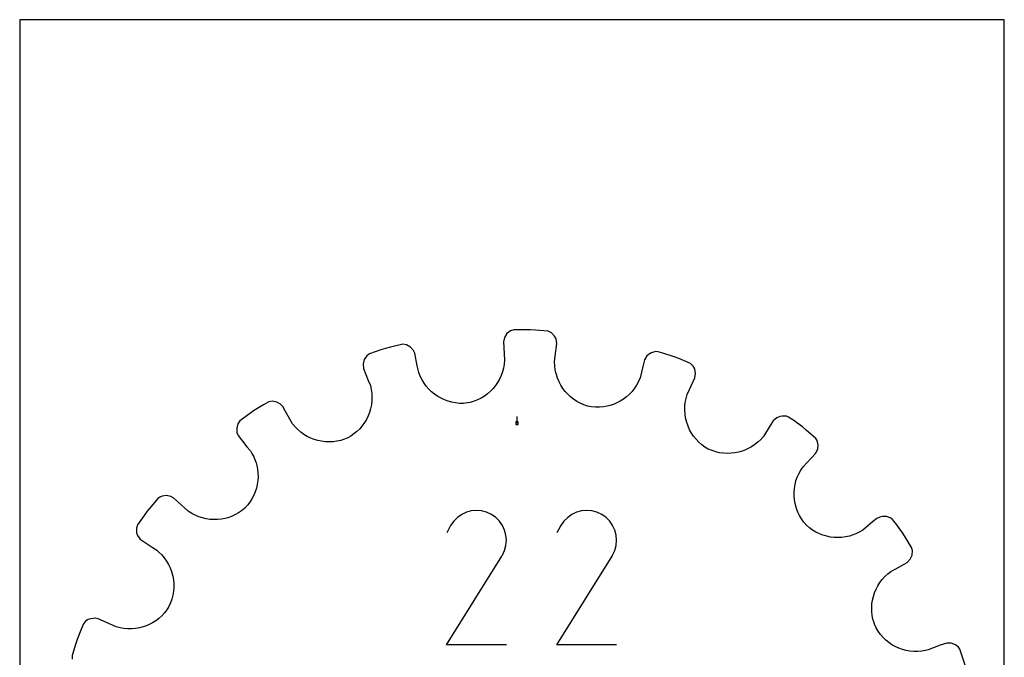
# Model space of a CAD drawing. Extents: x 0 to 216, y 0 to 279.
# Tile 2 of 2: x 0 to 216, y 140 to 279. Entities that reach past the tile are written whole.
import ezdxf

# ---------------------------------------------------------------- set-up
doc = ezdxf.new("R2010")
doc.units = 0

msp = doc.modelspace()

# ---------------------------------------------------------------- linework, layer by layer
at = {"layer": 'annotation', "color": 1}
for p, q in [((109.051908, 190.959435), (109.051908, 192.388185)), ((96.929291, 170.932057), (95.999088, 170.290613)), ((97.946025, 171.400667), (96.929291, 170.932057)), ((99.024389, 171.689974), (97.946025, 171.400667)), ((100.139481, 171.793509), (99.024389, 171.689974)), ((101.266399, 171.704804), (100.139481, 171.793509)), ((102.380243, 171.417389), (101.266399, 171.704804)), ((103.45611, 170.924796), (102.380243, 171.417389)), ((104.418358, 170.241508), (103.45611, 170.924796)), ((103.45611, 170.924796), (103.45611, 170.924796)), ((121.089428, 170.932057), (120.159225, 170.290613)), ((122.106162, 171.400667), (121.089428, 170.932057)), ((123.184525, 171.689974), (122.106162, 171.400667)), ((124.299617, 171.793509), (123.184525, 171.689974)), ((125.426536, 171.704804), (124.299617, 171.793509)), ((126.540379, 171.417389), (125.426536, 171.704804)), ((127.616246, 170.924796), (126.540379, 171.417389)), ((128.578495, 170.241508), (127.616246, 170.924796)), ((127.616246, 170.924796), (127.616246, 170.924796)), ((94.497882, 168.5151), (93.637936, 166.865484)), ((95.180318, 169.482804), (94.497882, 168.5151)), ((95.999088, 170.290613), (95.180318, 169.482804)), ((105.222902, 169.421565), (104.418358, 170.241508)), ((105.862587, 168.490099), (105.222902, 169.421565)), ((106.330261, 167.472239), (105.862587, 168.490099)), ((118.658018, 168.5151), (117.798073, 166.865484)), ((119.340455, 169.482804), (118.658018, 168.5151)), ((120.159225, 170.290613), (119.340455, 169.482804)), ((129.383038, 169.421565), (128.578495, 170.241508)), ((130.022724, 168.490099), (129.383038, 169.421565)), ((130.490398, 167.472239), (130.022724, 168.490099)), ((106.618769, 166.393114), (106.330261, 167.472239)), ((106.720958, 165.277855), (106.618769, 166.393114)), ((130.778906, 166.393114), (130.490398, 167.472239)), ((130.881094, 165.277855), (130.778906, 166.393114)), ((106.33776, 163.039452), (106.629673, 164.151591)), ((106.629673, 164.151591), (106.720958, 165.277855)), ((130.497897, 163.039452), (130.789809, 164.151591)), ((130.789809, 164.151591), (130.881094, 165.277855)), ((105.813561, 161.921022), (105.825791, 161.943186)), ((105.825791, 161.943186), (105.838067, 161.966568)), ((105.838067, 161.966568), (106.33776, 163.039452)), ((105.838067, 161.966568), (105.838067, 161.966568)), ((129.973697, 161.921022), (129.985927, 161.943186)), ((129.985927, 161.943186), (129.998203, 161.966568)), ((129.998203, 161.966568), (130.497897, 163.039452)), ((129.998203, 161.966568), (129.998203, 161.966568)), ((93.619443, 142.30433), (105.721558, 161.787182)), ((105.721558, 161.787182), (105.736025, 161.805084)), ((105.721558, 161.787182), (105.721558, 161.787182)), ((105.736025, 161.805084), (105.749899, 161.823139)), ((105.749899, 161.823139), (105.763271, 161.841498)), ((105.763271, 161.841498), (105.776231, 161.860313)), ((105.776231, 161.860313), (105.788872, 161.879738)), ((105.788872, 161.879738), (105.801285, 161.899923)), ((105.801285, 161.899923), (105.813561, 161.921022)), ((117.779579, 142.30433), (129.881694, 161.787182)), ((129.881694, 161.787182), (129.896162, 161.805084)), ((129.881694, 161.787182), (129.881694, 161.787182)), ((129.896162, 161.805084), (129.910036, 161.823139)), ((129.910036, 161.823139), (129.923407, 161.841498)), ((129.923407, 161.841498), (129.936368, 161.860313)), ((129.936368, 161.860313), (129.949009, 161.879738)), ((129.949009, 161.879738), (129.961422, 161.899923)), ((129.961422, 161.899923), (129.973697, 161.921022)), ((106.716505, 142.30433), (93.619443, 142.30433)), ((130.876642, 142.30433), (117.779579, 142.30433))]:
    msp.add_line(p, q, dxfattribs=at)
at = {"layer": 'boundary', "color": 5}
for p, q in [((106.293065, 209.748071), (106.070352, 208.762199)), ((106.824876, 210.574172), (106.293065, 209.748071)), ((107.604493, 211.173586), (106.824876, 210.574172)), ((108.316122, 211.397854), (107.604493, 211.173586)), ((109.428991, 211.40945), (108.316122, 211.397854)), ((112.007266, 211.436317), (109.428991, 211.40945)), ((113.117615, 211.360531), (112.007266, 211.436317)), ((115.900347, 211.10513), (113.117615, 211.360531)), ((116.611733, 210.726148), (115.900347, 211.10513)), ((117.27694, 210.018675), (116.611733, 210.726148)), ((117.614804, 209.421196), (117.27694, 210.018675)), ((80.224227, 207.338126), (79.169403, 206.983361)), ((81.303564, 207.609317), (80.224227, 207.338126)), ((84.028825, 208.226533), (81.303564, 207.609317)), ((84.82264, 208.08571), (84.028825, 208.226533)), ((85.674119, 207.618652), (84.82264, 208.08571)), ((86.320198, 206.884248), (85.674119, 207.618652)), ((106.070352, 208.762199), (106.146548, 207.54355)), ((106.146548, 207.54355), (106.323076, 204.720204)), ((117.44102, 205.615795), (117.780093, 208.424134)), ((117.780093, 208.424134), (117.614804, 209.421196)), ((76.118312, 205.728022), (75.561773, 204.916951)), ((76.725604, 206.161447), (76.118312, 205.728022)), ((79.169403, 206.983361), (76.725604, 206.161447)), ((86.645235, 206.25765), (86.320198, 206.884248)), ((87.190546, 203.481997), (86.645235, 206.25765)), ((117.294664, 204.403622), (117.44102, 205.615795)), ((137.544593, 205.671668), (137.028512, 204.803495)), ((138.306217, 206.29384), (137.544593, 205.671668)), ((138.953444, 206.523601), (138.306217, 206.29384)), ((139.457702, 206.620753), (138.953444, 206.523601)), ((139.978733, 206.61607), (139.457702, 206.620753)), ((141.040745, 206.283221), (139.978733, 206.61607)), ((143.501194, 205.512085), (141.040745, 206.283221)), ((144.533799, 205.096919), (143.501194, 205.512085)), ((75.561773, 204.916951), (75.311151, 203.966868)), ((75.311151, 203.966868), (75.404076, 202.960579)), ((75.404076, 202.960579), (76.444397, 200.330115)), ((87.515961, 202.034285), (87.190546, 203.481997)), ((106.090444, 202.990462), (105.866359, 202.162041)), ((106.243507, 203.844001), (106.090444, 202.990462)), ((106.323076, 204.720204), (106.243507, 203.844001)), ((117.32299, 203.523994), (117.294664, 204.403622)), ((117.426487, 202.662624), (117.32299, 203.523994)), ((136.724375, 203.62089), (136.019756, 200.881051)), ((137.028512, 204.803495), (136.724375, 203.62089)), ((147.101417, 203.994101), (144.533799, 205.096919)), ((147.660862, 203.41378), (147.101417, 203.994101)), ((148.016066, 202.825957), (147.660862, 203.41378)), ((87.834511, 201.218539), (87.515961, 202.034285)), ((88.21778, 200.444029), (87.834511, 201.218539)), ((105.574811, 201.362871), (105.218923, 200.596582)), ((105.866359, 202.162041), (105.574811, 201.362871)), ((117.548891, 202.075548), (117.426487, 202.662624)), ((117.675522, 201.576556), (117.548891, 202.075548)), ((117.94026, 200.77057), (117.675522, 201.576556)), ((136.019756, 200.881051), (135.673375, 200.072294)), ((146.870202, 198.297053), (148.060645, 200.863343)), ((148.211439, 201.862654), (148.016066, 202.825957)), ((148.060645, 200.863343), (148.211439, 201.862654)), ((76.444397, 200.330115), (76.893435, 199.194721)), ((76.893435, 199.194721), (77.088701, 198.336764)), ((88.661692, 199.712909), (88.21778, 200.444029)), ((89.162613, 199.028227), (88.661692, 199.712909)), ((89.716527, 198.392181), (89.162613, 199.028227)), ((104.325491, 199.174671), (103.794619, 198.526812)), ((104.801492, 199.866205), (104.325491, 199.174671)), ((105.218923, 200.596582), (104.801492, 199.866205)), ((118.270418, 199.994411), (117.94026, 200.77057)), ((118.663192, 199.251968), (118.270418, 199.994411)), ((119.115611, 198.546542), (118.663192, 199.251968)), ((135.263902, 199.307895), (134.794733, 198.589055)), ((135.673375, 200.072294), (135.263902, 199.307895)), ((77.088701, 198.336764), (77.206496, 197.477615)), ((77.206496, 197.477615), (77.249395, 196.620602)), ((77.249395, 196.620602), (77.219199, 195.770446)), ((90.319415, 197.807194), (89.716527, 198.392181)), ((90.967599, 197.276038), (90.319415, 197.807194)), ((91.657195, 196.801588), (90.967599, 197.276038)), ((92.384419, 196.386227), (91.657195, 196.801588)), ((101.901648, 196.875929), (101.18117, 196.435134)), ((102.579768, 197.374097), (101.901648, 196.875929)), ((103.211741, 197.92563), (102.579768, 197.374097)), ((103.794619, 198.526812), (103.211741, 197.92563)), ((119.624879, 197.882322), (119.115611, 198.546542)), ((120.18784, 197.26217), (119.624879, 197.882322)), ((120.802088, 196.690522), (120.18784, 197.26217)), ((121.464411, 196.170657), (120.802088, 196.690522)), ((133.072441, 196.734603), (132.406432, 196.224489)), ((133.695131, 197.300332), (133.072441, 196.734603)), ((134.270592, 197.919264), (133.695131, 197.300332)), ((134.794733, 198.589055), (134.270592, 197.919264)), ((146.111535, 196.344123), (146.356367, 197.189357)), ((146.356367, 197.189357), (146.870202, 198.297053)), ((53.447141, 194.989784), (51.262817, 193.619764)), ((54.607052, 195.640115), (53.447141, 194.989784)), ((55.405421, 195.751641), (54.607052, 195.640115)), ((56.359335, 195.570418), (55.405421, 195.751641)), ((57.200695, 195.071569), (56.359335, 195.570418)), ((57.703574, 194.576059), (57.200695, 195.071569)), ((58.297691, 193.509318), (57.703574, 194.576059)), ((77.117477, 194.931371), (76.946492, 194.107555)), ((77.219199, 195.770446), (77.117477, 194.931371)), ((93.145126, 196.032142), (92.384419, 196.386227)), ((93.935626, 195.742408), (93.145126, 196.032142)), ((94.752071, 195.519366), (93.935626, 195.742408)), ((95.5906, 195.365877), (94.752071, 195.519366)), ((96.447359, 195.284352), (95.5906, 195.365877)), ((97.318086, 195.276815), (96.447359, 195.284352)), ((98.191473, 195.362597), (97.318086, 195.276815)), ((98.792984, 195.487691), (98.191473, 195.362597)), ((99.623717, 195.737397), (98.792984, 195.487691)), ((100.42075, 196.054204), (99.623717, 195.737397)), ((101.18117, 196.435134), (100.42075, 196.054204)), ((122.171898, 195.706144), (121.464411, 196.170657)), ((122.921855, 195.301035), (122.171898, 195.706144)), ((123.711359, 194.958679), (122.921855, 195.301035)), ((124.537428, 194.682767), (123.711359, 194.958679)), ((125.394665, 194.494504), (124.537428, 194.682767)), ((126.266545, 194.421442), (125.394665, 194.494504)), ((127.130403, 194.424714), (126.266545, 194.421442)), ((127.981741, 194.501381), (127.130403, 194.424714)), ((128.816767, 194.649484), (127.981741, 194.501381)), ((129.390723, 194.78697), (128.816767, 194.649484)), ((130.189483, 195.05111), (129.390723, 194.78697)), ((130.960979, 195.380345), (130.189483, 195.05111)), ((131.701365, 195.772231), (130.960979, 195.380345)), ((132.406432, 196.224489), (131.701365, 195.772231)), ((145.832034, 193.789533), (145.850903, 194.639571)), ((145.850903, 194.639571), (145.943548, 195.492653)), ((145.943548, 195.492653), (146.111535, 196.344123)), ((50.36931, 192.95624), (48.299248, 191.418999)), ((51.262817, 193.619764), (50.36931, 192.95624)), ((59.836924, 190.828387), (58.297691, 193.509318)), ((76.402603, 192.523325), (76.034136, 191.771058)), ((76.70723, 193.303555), (76.402603, 192.523325)), ((76.946492, 194.107555), (76.70723, 193.303555)), ((145.885033, 192.945867), (145.832034, 193.789533)), ((146.008105, 192.113358), (145.885033, 192.945867)), ((166.647461, 192.387004), (166.007479, 192.138408)), ((167.220058, 192.502314), (166.647461, 192.387004)), ((168.11996, 192.449494), (167.220058, 192.502314)), ((168.614142, 192.284138), (168.11996, 192.449494)), ((169.521285, 191.639372), (168.614142, 192.284138)), ((47.85525, 190.819445), (47.577148, 189.876155)), ((48.299248, 191.418999), (47.85525, 190.819445)), ((60.392025, 190.151106), (59.836924, 190.828387)), ((60.995828, 189.532905), (60.392025, 190.151106)), ((75.112388, 190.368189), (74.563587, 189.725799)), ((75.603526, 191.051223), (75.112388, 190.368189)), ((76.034136, 191.771058), (75.603526, 191.051223)), ((146.278389, 191.056417), (146.008105, 192.113358)), ((146.557542, 190.267571), (146.278389, 191.056417)), ((146.901461, 189.503816), (146.557542, 190.267571)), ((164.593308, 190.440972), (163.076547, 188.05299)), ((165.247992, 191.471703), (164.593308, 190.440972)), ((166.007479, 192.138408), (165.247992, 191.471703)), ((171.622941, 190.145588), (169.521285, 191.639372)), ((172.476693, 189.431611), (171.622941, 190.145588)), ((47.577148, 189.876155), (47.632101, 188.895032)), ((47.632101, 188.895032), (47.911118, 188.246555)), ((47.911118, 188.246555), (49.833804, 185.786369)), ((61.643652, 188.975085), (60.995828, 189.532905)), ((62.331658, 188.478424), (61.643652, 188.975085)), ((63.055138, 188.044482), (62.331658, 188.478424)), ((63.809223, 187.674631), (63.055138, 188.044482)), ((72.584907, 188.087059), (71.821637, 187.650787)), ((73.297589, 188.581103), (72.584907, 188.087059)), ((73.958088, 189.128608), (73.297589, 188.581103)), ((74.563587, 189.725799), (73.958088, 189.128608)), ((147.308837, 188.770133), (146.901461, 189.503816)), ((147.778191, 188.071265), (147.308837, 188.770133)), ((148.307493, 187.410708), (147.778191, 188.071265)), ((163.076547, 188.05299), (162.497432, 187.391177)), ((174.577825, 187.589306), (172.476693, 189.431611)), ((49.833804, 185.786369), (50.611716, 184.845287)), ((64.589763, 187.370041), (63.809223, 187.674631)), ((65.392253, 187.131816), (64.589763, 187.370041)), ((66.212372, 186.961239), (65.392253, 187.131816)), ((67.045268, 186.859707), (66.212372, 186.961239)), ((67.886768, 186.828361), (67.045268, 186.859707)), ((68.732266, 186.868532), (67.886768, 186.828361)), ((69.577137, 186.981501), (68.732266, 186.868532)), ((70.416978, 187.168511), (69.577137, 186.981501)), ((70.999776, 187.335602), (70.416978, 187.168511)), ((71.821637, 187.650787), (70.999776, 187.335602)), ((148.895589, 186.79379), (148.307493, 187.410708)), ((149.540496, 186.22403), (148.895589, 186.79379)), ((150.24079, 185.70632), (149.540496, 186.22403)), ((150.998035, 185.262571), (150.24079, 185.70632)), ((160.498024, 185.777157), (159.759327, 185.36609)), ((161.203495, 186.252016), (160.498024, 185.777157)), ((161.871679, 186.790609), (161.203495, 186.252016)), ((162.497432, 187.391177), (161.871679, 186.790609)), ((174.863197, 187.153348), (174.577825, 187.589306)), ((175.086862, 186.195882), (174.863197, 187.153348)), ((174.974643, 185.218858), (175.086862, 186.195882)), ((50.611716, 184.845287), (50.926442, 184.317576)), ((50.926442, 184.317576), (51.326385, 183.544321)), ((51.326385, 183.544321), (51.653994, 182.748791)), ((151.804825, 184.923782), (150.998035, 185.262571)), ((152.627086, 184.659524), (151.804825, 184.923782)), ((153.460538, 184.469396), (152.627086, 184.659524)), ((154.300581, 184.352341), (153.460538, 184.469396)), ((155.142722, 184.307311), (154.300581, 184.352341)), ((155.982184, 184.332814), (155.142722, 184.307311)), ((156.814484, 184.428252), (155.982184, 184.332814)), ((157.635205, 184.59277), (156.814484, 184.428252)), ((158.201179, 184.740999), (157.635205, 184.59277)), ((158.992435, 185.02064), (158.201179, 184.740999)), ((159.759327, 185.36609), (158.992435, 185.02064)), ((172.597578, 182.242715), (174.522765, 184.315602)), ((174.522765, 184.315602), (174.974643, 185.218858)), ((51.653994, 182.748791), (51.816717, 182.260442)), ((51.816717, 182.260442), (51.980095, 181.68913)), ((51.980095, 181.68913), (52.14236, 180.85985)), ((171.766604, 181.347989), (172.597578, 182.242715)), ((52.14236, 180.85985), (52.233898, 180.023652)), ((52.233898, 180.023652), (52.255493, 179.184748)), ((170.497969, 179.079064), (170.849803, 179.862019)), ((170.849803, 179.862019), (171.272658, 180.619865)), ((171.272658, 180.619865), (171.766604, 181.347989)), ((52.08869, 177.519372), (51.901353, 176.701825)), ((52.206462, 178.348833), (52.08869, 177.519372)), ((52.255493, 179.184748), (52.206462, 178.348833)), ((169.866621, 176.627724), (170.006508, 177.457283)), ((170.006508, 177.457283), (170.217047, 178.276372)), ((170.217047, 178.276372), (170.497969, 179.079064)), ((31.239142, 174.930631), (30.762295, 174.740021)), ((32.202504, 175.053028), (31.239142, 174.930631)), ((33.157288, 174.838403), (32.202504, 175.053028)), ((51.322111, 175.119719), (50.930227, 174.364959)), ((51.645306, 175.900526), (51.322111, 175.119719)), ((51.901353, 176.701825), (51.645306, 175.900526)), ((169.797064, 175.791699), (169.866621, 176.627724)), ((169.797405, 174.953986), (169.797064, 175.791699)), ((169.867577, 174.119191), (169.797405, 174.953986)), ((29.61236, 173.600898), (27.958229, 171.622941)), ((30.326337, 174.454649), (29.61236, 173.600898)), ((30.762295, 174.740021), (30.326337, 174.454649)), ((33.788215, 174.522765), (33.157288, 174.838403)), ((34.682941, 173.691791), (33.788215, 174.522765)), ((36.975355, 171.617681), (34.682941, 173.691791)), ((49.94632, 172.949963), (49.354915, 172.299203)), ((50.471737, 173.640048), (49.94632, 172.949963)), ((50.930227, 174.364959), (50.471737, 173.640048)), ((170.007506, 173.29192), (169.867577, 174.119191)), ((170.301164, 172.236902), (170.007506, 173.29192)), ((27.313462, 170.715797), (25.819678, 168.614142)), ((27.958229, 171.622941), (27.313462, 170.715797)), ((37.71244, 171.145169), (36.975355, 171.617681)), ((38.477856, 170.743726), (37.71244, 171.145169)), ((39.266762, 170.413271), (38.477856, 170.743726)), ((47.200886, 170.843532), (46.424386, 170.495801)), ((47.951785, 171.259943), (47.200886, 170.843532)), ((48.671176, 171.745375), (47.951785, 171.259943)), ((49.354915, 172.299203), (48.671176, 171.745375)), ((170.600641, 171.445319), (170.301164, 172.236902)), ((170.969079, 170.676538), (170.600641, 171.445319)), ((171.406299, 169.935138), (170.969079, 170.676538)), ((25.819678, 168.614142), (25.582949, 167.906655)), ((40.074398, 170.153571), (39.266762, 170.413271)), ((40.896643, 169.964333), (40.074398, 170.153571)), ((41.728152, 169.84565), (40.896643, 169.964333)), ((42.564686, 169.797167), (41.728152, 169.84565)), ((43.401519, 169.818562), (42.564686, 169.797167)), ((44.234045, 169.909765), (43.401519, 169.818562)), ((45.057434, 170.070714), (44.234045, 169.909765)), ((45.626292, 170.217152), (45.057434, 170.070714)), ((46.424386, 170.495801), (45.626292, 170.217152)), ((171.912352, 169.226496), (171.406299, 169.935138)), ((172.495406, 168.570595), (171.912352, 169.226496)), ((173.158022, 167.999085), (172.495406, 168.570595)), ((187.025569, 169.294354), (184.845287, 167.492101)), ((187.96665, 170.072266), (187.025569, 169.294354)), ((188.615127, 170.351283), (187.96665, 170.072266)), ((189.190837, 170.488284), (188.615127, 170.351283)), ((190.160554, 170.442822), (189.190837, 170.488284)), ((191.000209, 170.114703), (190.160554, 170.442822)), ((191.419, 169.804569), (191.000209, 170.114703)), ((192.082523, 168.911062), (191.419, 169.804569)), ((193.619764, 166.841), (192.082523, 168.911062)), ((25.582949, 167.906655), (25.609511, 166.923699)), ((25.609511, 166.923699), (25.858106, 166.283716)), ((25.858106, 166.283716), (26.431104, 165.476975)), ((173.858607, 167.493846), (173.158022, 167.999085)), ((174.592517, 167.055438), (173.858607, 167.493846)), ((175.355131, 166.684263), (174.592517, 167.055438)), ((176.142116, 166.381313), (175.355131, 166.684263)), ((176.948313, 166.145982), (176.142116, 166.381313)), ((182.50704, 166.35762), (181.935727, 166.194241)), ((183.308875, 166.663438), (182.50704, 166.35762)), ((184.089799, 167.041529), (183.308875, 166.663438)), ((184.845287, 167.492101), (184.089799, 167.041529)), ((194.21111, 165.898173), (193.619764, 166.841)), ((26.431104, 165.476975), (29.020095, 163.731231)), ((177.769452, 165.979619), (176.948313, 166.145982)), ((178.600859, 165.882572), (177.769452, 165.979619)), ((179.437676, 165.854835), (178.600859, 165.882572)), ((180.275763, 165.897518), (179.437676, 165.854835)), ((181.109876, 166.010379), (180.275763, 165.897518)), ((181.935727, 166.194241), (181.109876, 166.010379)), ((195.58113, 163.71385), (194.21111, 165.898173)), ((29.020095, 163.731231), (30.050827, 163.076547)), ((30.050827, 163.076547), (30.513105, 162.672033)), ((30.513105, 162.672033), (31.132139, 162.060342)), ((31.132139, 162.060342), (31.689417, 161.404951)), ((195.285447, 161.120181), (195.693421, 162.01395)), ((195.77677, 162.993825), (195.58113, 163.71385)), ((195.693421, 162.01395), (195.77677, 162.993825)), ((31.689417, 161.404951), (32.183491, 160.710721)), ((32.183491, 160.710721), (32.613791, 159.982042)), ((32.613791, 159.982042), (32.979025, 159.223651)), ((192.104651, 159.023802), (194.576059, 160.400243)), ((194.576059, 160.400243), (195.285447, 161.120181)), ((32.979025, 159.223651), (33.278507, 158.439741)), ((33.278507, 158.439741), (33.575028, 157.390912)), ((189.706602, 157.299531), (190.342969, 157.889738)), ((190.342969, 157.889738), (191.03791, 158.429685)), ((191.03791, 158.429685), (192.104651, 159.023802)), ((33.575028, 157.390912), (33.718959, 156.565679)), ((33.718959, 156.565679), (33.793466, 155.730328)), ((33.793466, 155.730328), (33.797819, 154.889093)), ((188.161894, 155.273498), (188.615049, 155.987397)), ((188.615049, 155.987397), (189.130488, 156.664227)), ((189.130488, 156.664227), (189.706602, 157.299531)), ((33.731473, 154.04656), (33.592531, 153.207592)), ((33.797819, 154.889093), (33.731473, 154.04656)), ((187.189493, 152.957555), (187.447972, 153.754257)), ((187.447972, 153.754257), (187.772464, 154.527821)), ((187.772464, 154.527821), (188.161894, 155.273498)), ((33.09359, 151.558063), (32.732325, 150.756308)), ((33.380309, 152.37652), (33.09359, 151.558063)), ((33.592531, 153.207592), (33.380309, 152.37652)), ((186.82283, 150.471896), (186.875624, 151.311767)), ((186.875624, 151.311767), (186.998193, 152.141653)), ((186.998193, 152.141653), (187.189493, 152.957555)), ((31.718706, 149.334271), (31.133627, 148.706239)), ((32.252974, 150.018275), (31.718706, 149.334271)), ((32.732325, 150.756308), (32.252974, 150.018275)), ((186.841176, 149.626623), (186.82283, 150.471896)), ((186.931912, 148.780603), (186.841176, 149.626623)), ((13.968745, 146.926119), (13.55358, 145.893514)), ((14.436313, 147.507544), (13.968745, 146.926119)), ((15.024136, 147.862748), (14.436313, 147.507544)), ((15.568293, 148.07497), (15.024136, 147.862748)), ((16.542452, 148.165975), (15.568293, 148.07497)), ((17.240474, 148.060645), (16.542452, 148.165975)), ((18.34817, 147.54681), (17.240474, 148.060645)), ((21.169295, 146.282551), (18.34817, 147.54681)), ((29.119672, 147.172795), (28.375694, 146.784345)), ((29.829506, 147.624015), (29.119672, 147.172795)), ((30.502967, 148.135381), (29.829506, 147.624015)), ((31.133627, 148.706239), (30.502967, 148.135381)), ((187.096389, 147.938394), (186.931912, 148.780603)), ((187.26348, 147.355596), (187.096389, 147.938394)), ((187.430629, 146.856252), (187.26348, 147.355596)), ((187.782322, 146.052057), (187.430629, 146.856252)), ((13.55358, 145.893514), (12.591732, 143.501194)), ((22.016409, 146.060888), (21.169295, 146.282551)), ((22.868365, 145.915616), (22.016409, 146.060888)), ((23.72053, 145.845213), (22.868365, 145.915616)), ((24.568646, 145.848013), (23.72053, 145.845213)), ((25.408948, 145.922139), (24.568646, 145.848013)), ((26.236767, 146.066007), (25.408948, 145.922139)), ((26.80741, 146.200152), (26.236767, 146.066007)), ((27.603402, 146.459647), (26.80741, 146.200152)), ((28.375694, 146.784345), (27.603402, 146.459647)), ((188.236012, 145.304039), (187.782322, 146.052057)), ((188.746174, 144.607089), (188.236012, 145.304039)), ((12.591732, 143.501194), (12.258884, 142.439183)), ((189.308659, 143.963173), (188.746174, 144.607089)), ((189.919478, 143.374767), (189.308659, 143.963173)), ((190.574121, 142.843352), (189.919478, 143.374767)), ((191.268251, 142.370463), (190.574121, 142.843352)), ((203.263972, 142.727758), (201.825184, 142.250704)), ((204.253315, 142.717104), (203.263972, 142.727758)), ((205.161487, 142.374249), (204.253315, 142.717104)), ((12.258884, 142.439183), (11.487747, 139.978734)), ((191.997865, 141.958589), (191.268251, 142.370463)), ((192.758562, 141.60937), (191.997865, 141.958589)), ((193.545958, 141.32445), (192.758562, 141.60937)), ((194.355933, 141.105773), (193.545958, 141.32445)), ((195.184349, 140.955671), (194.355933, 141.105773)), ((196.026766, 140.875514), (195.184349, 140.955671)), ((196.878989, 140.867356), (196.026766, 140.875514)), ((197.736646, 140.932835), (196.878989, 140.867356)), ((198.595435, 141.073988), (197.736646, 140.932835)), ((199.19472, 141.210382), (198.595435, 141.073988)), ((201.825184, 142.250704), (199.19472, 141.210382)), ((205.858698, 141.802408), (205.161487, 142.374249)), ((206.161447, 141.378212), (205.858698, 141.802408)), ((206.516212, 140.323388), (206.161447, 141.378212)), ((11.487747, 139.978734), (11.481042, 139.232808)), ((207.338126, 137.87959), (206.516212, 140.323388))]:
    msp.add_line(p, q, dxfattribs=at)
at = {"layer": 'frame', "color": 5}
for p, q in [((215.9, 279.4), (0, 279.4)), ((0, 279.4), (0, 0)), ((215.9, 0), (215.9, 279.4))]:
    msp.add_line(p, q, dxfattribs=at)
at = {"layer": 'hole', "color": 5}
for p, q in [((109.337658, 191.245185), (108.766158, 191.245185)), ((108.766158, 191.245185), (108.766158, 190.673685)), ((108.766158, 190.673685), (109.337658, 190.673685)), ((109.337658, 190.673685), (109.337658, 191.245185))]:
    msp.add_line(p, q, dxfattribs=at)

doc.saveas('drawing.dxf')
